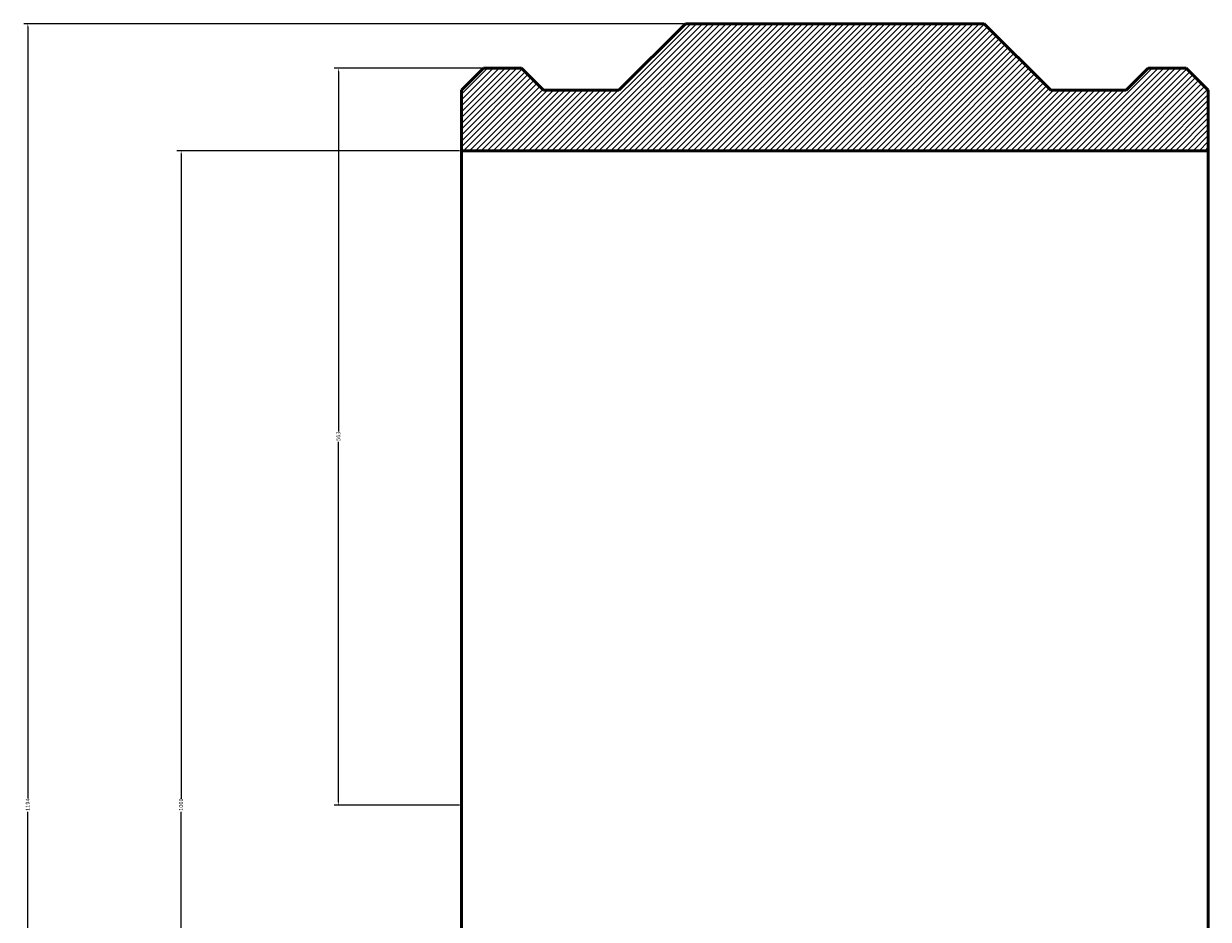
# Model space of a CAD drawing. Header units: millimetres. Extents: x -1033 to 2196, y -1084 to 4484.
# Tile 6 of 6: x -30 to 874, y 3800 to 4484. Entities that reach past the tile are written whole.
import ezdxf

# ---------------------------------------------------------------- set-up
doc = ezdxf.new("R2010")
doc.units = ezdxf.units.MM
for name, color, linetype, lineweight in [('Dimension (ANSI)', 7, 'Continuous', 25), ('Hatch (ANSI)', 7, 'Continuous', 18), ('Visible (ANSI)', 7, 'Continuous', 50)]:
    doc.layers.add(name, color=color, linetype=linetype, lineweight=lineweight)
doc.styles.add('Note Text (ANSI)', font='tahoma.ttf')
doc.dimstyles.new('Default - mm (ANSI)', dxfattribs={"dimtxt": 3.048, "dimasz": 2.5, "dimexe": 3.175, "dimexo": 1.6002, "dimgap": 0.8, "dimtad": 0, "dimtoh": 1, "dimdec": 0, "dimrnd": 1e-08, "dimzin": 4, "dimdsep": 46, "dimtxsty": 'Note Text (ANSI)', "dimcen": 0.09, "dimdle": 10, "dimclrd": 256, "dimclre": 256, "dimclrt": 256, "dimadec": 1, "dimazin": 1, "dimtfac": 1, "dimtofl": 0, "dimtmove": 0, "dimatfit": 3, "dimfxl": 1, "dimtolj": 1, "dimtzin": 4, "dimlwd": -1, "dimlwe": -1, "dimarcsym": 0})

# ---------------------------------------------------------------- blocks, each defined once
blk = doc.blocks.new('*D7')
at = {"layer": 'Defpoints', "color": 0, "transparency": 16777216}
for p in [(475.03, 4484.19), (-26.97, 3290.19), (475.03, 3290.19)]:
    blk.add_point(p, dxfattribs=at)
at = {"layer": 'Dimension (ANSI)', "transparency": 16777216}
for p, q in [((473.43, 4484.19), (-30.14, 4484.19)), ((-26.97, 4481.69), (-26.97, 3892.29)), ((-26.97, 3292.69), (-26.97, 3882.1)), ((473.43, 3290.19), (-30.14, 3290.19))]:
    blk.add_line(p, q, dxfattribs=at)
for points in [[(-27.39, 4481.69), (-26.55, 4481.69), (-26.97, 4484.19)], [(-27.39, 3292.69), (-26.55, 3292.69), (-26.97, 3290.19)]]:
    blk.add_solid(points, dxfattribs=at)
at = {"layer": 'Dimension (ANSI)', "transparency": 16777216, "insert": (-28.55, 3882.9), "char_height": 3.048, "attachment_point": 1, "rotation": 90, "style": 'Note Text (ANSI)'}
blk.add_mtext('\\A1;1194', dxfattribs=at)
blk = doc.blocks.new('*D10')
at = {"layer": 'Defpoints', "color": 0, "transparency": 16777216}
for p in [(304.03, 4387.19), (90.03, 3387.19), (304.03, 3387.19)]:
    blk.add_point(p, dxfattribs=at)
at = {"layer": 'Dimension (ANSI)', "transparency": 16777216}
for p, q in [((302.43, 4387.19), (86.86, 4387.19)), ((90.03, 4384.69), (90.03, 3892.26)), ((90.03, 3389.69), (90.03, 3882.13)), ((302.43, 3387.19), (86.86, 3387.19))]:
    blk.add_line(p, q, dxfattribs=at)
for points in [[(89.61, 4384.69), (90.45, 4384.69), (90.03, 4387.19)], [(89.61, 3389.69), (90.45, 3389.69), (90.03, 3387.19)]]:
    blk.add_solid(points, dxfattribs=at)
at = {"layer": 'Dimension (ANSI)', "transparency": 16777216, "insert": (88.44, 3882.93), "char_height": 3.048, "attachment_point": 1, "rotation": 90, "style": 'Note Text (ANSI)'}
blk.add_mtext('\\A1;1000', dxfattribs=at)
blk = doc.blocks.new('*D11')
at = {"layer": 'Defpoints', "color": 0, "transparency": 16777216}
for p in [(320.92, 4450.19), (210.03, 3887.19), (304.03, 3887.19)]:
    blk.add_point(p, dxfattribs=at)
at = {"layer": 'Dimension (ANSI)', "transparency": 16777216}
for p, q in [((319.32, 4450.19), (206.86, 4450.19)), ((210.03, 4447.69), (210.03, 4172.68)), ((210.03, 3889.69), (210.03, 4164.71)), ((302.43, 3887.19), (206.86, 3887.19))]:
    blk.add_line(p, q, dxfattribs=at)
for points in [[(209.61, 4447.69), (210.45, 4447.69), (210.03, 4450.19)], [(209.61, 3889.69), (210.45, 3889.69), (210.03, 3887.19)]]:
    blk.add_solid(points, dxfattribs=at)
at = {"layer": 'Dimension (ANSI)', "transparency": 16777216, "insert": (208.44, 4165.51), "char_height": 3.048, "attachment_point": 1, "rotation": 90, "style": 'Note Text (ANSI)'}
blk.add_mtext('\\A1;563', dxfattribs=at)

msp = doc.modelspace()

# ---------------------------------------------------------------- hatches: boundary and pattern name
at = {"layer": 'Hatch (ANSI)'}
h = msp.add_hatch(dxfattribs=at)
h.set_pattern_fill('ANSI31', color=256, scale=25.4, style=0)
h.set_pattern_definition([(45, (0, 0), (-2.245064, 2.245064), [])])
h.paths.add_polyline_path([(304.03, 4433.3), (304.03, 4387.19), (874.03, 4387.19), (874.03, 4433.3), (857.14, 4450.19), (828.22, 4450.19), (811.33, 4433.3), (753.92, 4433.3), (703.03, 4484.19), (475.03, 4484.19), (424.14, 4433.3), (366.73, 4433.3), (349.84, 4450.19), (320.92, 4450.19)])
h.paths.add_polyline_path([(304.03, 3387.19), (304.03, 3341.08), (320.92, 3324.19), (349.84, 3324.19), (366.73, 3341.08), (424.14, 3341.08), (475.03, 3290.19), (703.03, 3290.19), (753.92, 3341.08), (811.33, 3341.08), (828.22, 3324.19), (857.14, 3324.19), (874.03, 3341.08), (874.03, 3387.19)])

# ---------------------------------------------------------------- linework, layer by layer
at = {"layer": 'Visible (ANSI)'}
for p, q in [((475.03, 4484.19), (424.14, 4433.3)), ((703.03, 4484.19), (475.03, 4484.19)), ((753.92, 4433.3), (703.03, 4484.19)), ((320.92, 4450.19), (304.03, 4433.3)), ((349.84, 4450.19), (320.92, 4450.19)), ((366.73, 4433.3), (349.84, 4450.19)), ((828.22, 4450.19), (811.33, 4433.3)), ((857.14, 4450.19), (828.22, 4450.19)), ((874.03, 4433.3), (857.14, 4450.19)), ((304.03, 4433.3), (304.03, 4387.19)), ((424.14, 4433.3), (366.73, 4433.3)), ((811.33, 4433.3), (753.92, 4433.3)), ((874.03, 4387.19), (874.03, 4433.3)), ((304.03, 4387.19), (874.03, 4387.19)), ((304.03, 3387.19), (304.03, 4387.19)), ((874.03, 3387.19), (874.03, 4387.19))]:
    msp.add_line(p, q, dxfattribs=at)

# ---------------------------------------------------------------- dimensions: what is measured, and where the dimension line sits
at = {"layer": 'Dimension (ANSI)'}
for base, p1, p2, angle, picture, middle in [((-26.97, 3290.19), (475.03, 4484.19), (475.03, 3290.19), 90, '*D7', (-26.97, 3887.19)), ((210.03, 3887.19), (320.92, 4450.19), (304.03, 3887.19), 90, '*D11', (210.03, 4168.69)), ((90.03, 3387.19), (304.03, 4387.19), (304.03, 3387.19), 270, '*D10', (90.03, 3887.19))]:
    dim = msp.add_linear_dim(base=base, p1=p1, p2=p2, angle=angle, dimstyle='Default - mm (ANSI)', override={"dimgap": 0.8, "dimtoh": 0, "dimdec": 0, "dimtol": 0, "dimlim": 0, "dimtp": 0, "dimtm": 0, "dimtdec": 2, "dimatfit": 1}, dxfattribs=at)
    dim.commit()
    dim.dimension.update_dxf_attribs({"geometry": picture, "text_midpoint": middle, "dimtype": 160})

doc.saveas('drawing.dxf')
